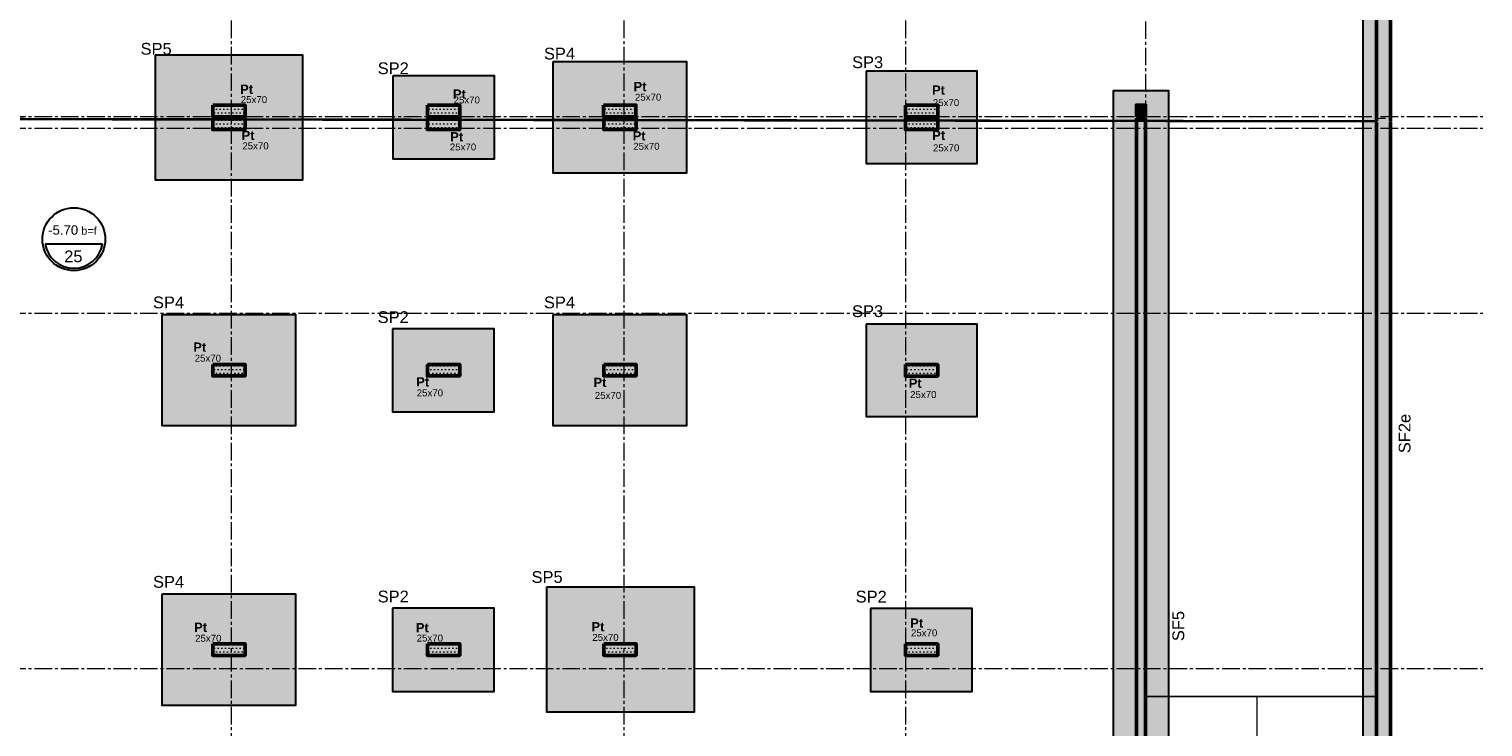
# Model space of a CAD drawing. Header units: millimetres. Extents: x -6159 to 201309, y -25780 to 10326.
# Tile 3 of 128: x -3065 to 83, y -10402 to -8891. Entities that reach past the tile are written whole.
import ezdxf

# ---------------------------------------------------------------- set-up
doc = ezdxf.new("R2010")
doc.units = ezdxf.units.MM
doc.linetypes.add('Axes', pattern=[28.575, 19.05, -3.175, 3.175, -3.175])
doc.linetypes.add('Caché', pattern=[9.525, 6.35, -3.175])
for name, color, linetype, lineweight in [('A-Kube-Axes', 6, 'Axes', 18), ('A-Kube-Divers', 2, 'Continuous', 20), ('A-Kube-Textes', 3, 'Continuous', 30), ('K_5_D- Dalle', 6, 'Continuous', 25), ('K_6_B2- Semelle ponctuelle (SP)', 3, 'Continuous', 30), ('K_6_B3 - Semelle Filante (SF)', 3, 'Continuous', 30), ('S-Kube-Hachure-Impact', 4, 'Caché', 20), ('S-Kube-Stucture coupée', 1, 'Continuous', 50)]:
    doc.layers.add(name, color=color, linetype=linetype, lineweight=lineweight)
doc.layers.add('S-Kube-Pochage coupé', color=252, linetype='Continuous', transparency=0.5)
doc.layers.add('S-Kube-Pochage vu', color=254, linetype='Continuous', transparency=0.5)
doc.styles.add('Arial', font='arial.ttf')

# ---------------------------------------------------------------- blocks, each defined once
blk = doc.blocks.new('240014 - AXES S-2  S-1')
at = {"layer": 'A-Kube-Axes', "ltscale": 2}
for points in [[(23465.8, -4701.1), (23465.8, -12920.9)], [(24315.9, -4701.1), (24315.9, -12922.7)], [(24925.9, -4701.1), (24925.9, -12922.7)], [(25445.9, -4817.1), (25445.9, -12922.7)], [(20411, -9080.9), (26176.2, -9080.9)], [(20411, -9105.9), (26176.2, -9105.9)], [(20411, -9506.4), (26176.2, -9506.4)], [(20411, -10275.9), (26176.2, -10275.9)]]:
    blk.add_lwpolyline(points, dxfattribs=at)
blk = doc.blocks.new('*U3')
at = {"layer": 'A-Kube-Textes'}
blk.add_line((36.5, -6.3), (-36.5, -6.3), dxfattribs=at)
blk.add_circle((0, 0), 40, dxfattribs=at)
blk.add_arc((0, 0), 37, 189.8569, 350.1431, dxfattribs=at)
blk = doc.blocks.new('A$C1b4f906e')
h = blk.add_hatch()
h.set_pattern_fill('DOTS', color=256, scale=5)
h.paths.add_polyline_path([(5050, -4017.1), (5050, -3634.4), (4029.5, -3634.4), (4029.5, -3614.4), (5050, -3614.4), (5050, -1059.8), (4550, -1059.8), (4549.5, -3169.9), (4529.5, -3169.9), (4530, -1540.1), (4280, -1539.4), (4280, -1039.8), (4300, -1039.8), (4300, -1302.3), (4530, -1302.3), (4530, -1039.8), (5050, -1039.9), (5050, -30), (530, -30), (530, -399.3), (510, -399.3), (510, -30), (30, -30), (30, -510), (510, -510), (510, -500.3), (530, -500.3), (530, -530), (30, -530), (30, -4017.1), (0, -4017.1), (0, 0), (5080, 0), (5080, -4017.1)])
h.paths.add_polyline_path([(4300, -1322.3), (4530, -1322.3), (4530, -1519.8), (4300, -1519.8)], flags=16)
h = blk.add_hatch()
h.set_pattern_fill('DOTS', color=256, scale=5)
h.paths.add_polyline_path([(2530, -3992.1), (2600, -3992.1), (2600, -4017.1), (2530, -4017.1)])
h = blk.add_hatch()
h.set_pattern_fill('DOTS', color=256, scale=5)
h.paths.add_polyline_path([(2995, -3992.1), (3065, -3992.1), (3065, -4017.1), (2995, -4017.1)])
h = blk.add_hatch()
h.set_pattern_fill('DOTS', color=256, scale=5)
h.paths.add_polyline_path([(3376.5, -3992.1), (3446.5, -3992.1), (3446.5, -4017.1), (3376.5, -4017.1)])
h = blk.add_hatch()
h.set_pattern_fill('DOTS', color=256, scale=5)
h.paths.add_polyline_path([(4030, -3992.1), (4100, -3992.1), (4100, -4017.1), (4030, -4017.1)])
h = blk.add_hatch()
h.set_pattern_fill('DOTS', color=256, scale=5)
h.paths.add_polyline_path([(4530, -4017.1), (4530, -3992.1), (4550, -3992.1), (4550, -4017.1)])
h = blk.add_hatch()
h.set_pattern_fill('DOTS', color=256, scale=5)
h.paths.add_polyline_path([(5080, -4020.1), (5080, -7812.3), (4420.1, -7812.3), (251, -5691.2), (363.7, -5469.6), (0, -5284.6), (0, -4020.1), (30, -4020.1), (30, -5158), (36.7, -5158), (36.7, -5178), (30, -5178), (30, -5266.2), (222.4, -5364.1), (315.9, -5180.1), (311.8, -5178), (284.2, -5178), (284.2, -5158), (316.6, -5158), (488.9, -5245.7), (500.1, -5223.5), (518, -5232.6), (291.3, -5678), (4427.2, -7782.3), (4526.8, -7782.3), (4526.8, -7282.1), (4546.8, -7282.1), (4546.8, -7782.3), (5050, -7782.3), (5050, -6707.1), (4524.7, -6707.1), (4493.8, -6691.4), (4503, -6673.6), (4508.1, -6676.2), (4508.1, -6299.1), (4344.1, -6299.1), (4324.1, -6299.1), (4030, -6299.1), (4030, -6274.8), (4049.9, -6274.8), (4049.9, -6279.1), (4508.1, -6279.1), (4508.1, -5979.7), (4050, -5979.7), (4050, -6119.9), (4374, -6119.9), (4374, -6139.9), (4050, -6139.9), (4050, -6173.8), (4030, -6173.8), (4030, -5959.7), (4530, -5959.7), (4530, -4020.1), (4550, -4020.1), (4550, -6687.1), (5050, -6687.1), (5050, -4020.1)])
h.paths.add_polyline_path([(332, -5188.3), (479.8, -5263.5), (386.2, -5447.4), (238.4, -5372.2)], flags=16)
h = blk.add_hatch()
h.set_pattern_fill('DOTS', color=256, scale=5)
h.paths.add_polyline_path([(2530, -4020.1), (2600, -4020.1), (2600, -4045.1), (2530, -4045.1)])
h = blk.add_hatch()
h.set_pattern_fill('DOTS', color=256, scale=5)
h.paths.add_polyline_path([(2995, -4020.1), (3065, -4020.1), (3065, -4045.1), (2995, -4045.1)])
h = blk.add_hatch()
h.set_pattern_fill('DOTS', color=256, scale=5)
h.paths.add_polyline_path([(3376.5, -4020.1), (3446.5, -4020.1), (3446.5, -4045.1), (3376.5, -4045.1)])
h = blk.add_hatch()
h.set_pattern_fill('DOTS', color=256, scale=5)
h.paths.add_polyline_path([(4030, -4020.1), (4100, -4020.1), (4100, -4045.1), (4030, -4045.1)])
h = blk.add_hatch()
h.set_pattern_fill('DOTS', color=256, scale=5)
h.paths.add_polyline_path([(2530, -4553.4), (2600, -4553.4), (2600, -4578.4), (2530, -4578.4)])
h = blk.add_hatch()
h.set_pattern_fill('DOTS', color=256, scale=5)
h.paths.add_polyline_path([(2995, -4553.4), (3065, -4553.4), (3065, -4578.4), (2995, -4578.4)])
h = blk.add_hatch()
h.set_pattern_fill('DOTS', color=256, scale=5)
h.paths.add_polyline_path([(3376.5, -4553.4), (3446.5, -4553.4), (3446.5, -4578.4), (3376.5, -4578.4)])
h = blk.add_hatch()
h.set_pattern_fill('DOTS', color=256, scale=5)
h.paths.add_polyline_path([(4030, -4553.6), (4100, -4553.6), (4100, -4578.6), (4030, -4578.6)])
h = blk.add_hatch()
h.set_pattern_fill('DOTS', color=256, scale=5)
h.paths.add_polyline_path([(2530, -5158.4), (2600, -5158.4), (2600, -5183.4), (2530, -5183.4)])
h = blk.add_hatch()
h.set_pattern_fill('DOTS', color=256, scale=5)
h.paths.add_polyline_path([(2995, -5158.4), (3065, -5158.4), (3065, -5183.4), (2995, -5183.4)])
h = blk.add_hatch()
h.set_pattern_fill('DOTS', color=256, scale=5)
h.paths.add_polyline_path([(3376.5, -5158.4), (3446.5, -5158.4), (3446.5, -5183.4), (3376.5, -5183.4)])
h = blk.add_hatch()
h.set_pattern_fill('DOTS', color=256, scale=5)
h.paths.add_polyline_path([(4030, -5158.6), (4100, -5158.6), (4100, -5183.6), (4030, -5183.6)])
at = {"ltscale": 3}
for points in [[(5080, 0), (5080, -4017.1), (5050, -4017.1), (5050, -3634.4)], [(4530, -5959.7), (4530, -4020.1), (4550, -4020.1), (4550, -6687.1)], [(5050, -6687.1), (5050, -4020.1), (5080, -4020.1), (5080, -7812.3)]]:
    blk.add_lwpolyline(points, dxfattribs=at)
for points in [[(2530, -3992.1), (2600, -3992.1), (2600, -4017.1), (2530, -4017.1)], [(2995, -3992.1), (3065, -3992.1), (3065, -4017.1), (2995, -4017.1)], [(3376.5, -3992.1), (3446.5, -3992.1), (3446.5, -4017.1), (3376.5, -4017.1)], [(4030, -3992.1), (4100, -3992.1), (4100, -4017.1), (4030, -4017.1)], [(4530, -4017.1), (4530, -3992.1), (4550, -3992.1), (4550, -4017.1)], [(2530, -4020.1), (2600, -4020.1), (2600, -4045.1), (2530, -4045.1)], [(2995, -4020.1), (3065, -4020.1), (3065, -4045.1), (2995, -4045.1)], [(3376.5, -4020.1), (3446.5, -4020.1), (3446.5, -4045.1), (3376.5, -4045.1)], [(4030, -4020.1), (4100, -4020.1), (4100, -4045.1), (4030, -4045.1)], [(4530, -4017.1), (4550, -4017.1)], [(2530, -4553.4), (2600, -4553.4), (2600, -4578.4), (2530, -4578.4)], [(2995, -4553.4), (3065, -4553.4), (3065, -4578.4), (2995, -4578.4)], [(3376.5, -4553.4), (3446.5, -4553.4), (3446.5, -4578.4), (3376.5, -4578.4)], [(4030, -4553.6), (4100, -4553.6), (4100, -4578.6), (4030, -4578.6)], [(2530, -5158.4), (2600, -5158.4), (2600, -5183.4), (2530, -5183.4)], [(2995, -5158.4), (3065, -5158.4), (3065, -5183.4), (2995, -5183.4)], [(3376.5, -5158.4), (3446.5, -5158.4), (3446.5, -5183.4), (3376.5, -5183.4)], [(4030, -5158.6), (4100, -5158.6), (4100, -5183.6), (4030, -5183.6)]]:
    blk.add_lwpolyline(points, close=True, dxfattribs=at)

msp = doc.modelspace()

# ---------------------------------------------------------------- hatches: boundary and pattern name
at = {"layer": 'S-Kube-Pochage coupé'}
h = msp.add_hatch(color=256, dxfattribs=at)
h.dxf.hatch_style = 1
h.paths.add_polyline_path([(-117.123, -5093.982), (-147.123, -5093.982), (-147.349, -8678.371), (-1167.349, -8678.371), (-1167.123, -8698.371), (-147.123, -8698.371), (-147.123, -9081.05), (-117.123, -9081.05)])
h = msp.add_hatch(color=256, dxfattribs=at)
h.dxf.hatch_style = 1
h.paths.add_polyline_path([(-2597.218, -9056.05), (-2667.218, -9056.05), (-2667.218, -9081.05), (-2597.218, -9081.05)])
h = msp.add_hatch(color=256, dxfattribs=at)
h.dxf.hatch_style = 1
h.paths.add_polyline_path([(-2132.218, -9056.05), (-2202.218, -9056.05), (-2202.218, -9081.05), (-2132.218, -9081.05)])
h = msp.add_hatch(color=256, dxfattribs=at)
h.dxf.hatch_style = 1
h.paths.add_polyline_path([(-1750.712, -9056.05), (-1820.712, -9056.05), (-1820.712, -9081.05), (-1750.712, -9081.05)])
h = msp.add_hatch(color=256, dxfattribs=at)
h.dxf.hatch_style = 1
h.paths.add_polyline_path([(-1097.218, -9056.05), (-1167.218, -9056.05), (-1167.218, -9081.05), (-1097.218, -9081.05)])
h = msp.add_hatch(color=256, dxfattribs=at)
h.dxf.hatch_style = 1
h.paths.add_polyline_path([(-647.218, -9056.041), (-667.218, -9056.041), (-667.218, -9081.05), (-647.218, -9081.05)])
h = msp.add_hatch(color=256, dxfattribs=at)
h.dxf.hatch_style = 1
h.paths.add_polyline_path([(-650.317, -12346.039), (-670.317, -12346.039), (-670.317, -12846.239), (-769.875, -12846.239), (-4905.81, -10742.027), (-4679.123, -10296.61), (-4696.975, -10287.525), (-4708.245, -10309.67), (-4880.487, -10222.011), (-4912.908, -10222.011), (-5160.413, -10222.011), (-5167.123, -10222.011), (-5167.123, -9092.067), (-5197.123, -9092.067), (-5197.123, -10212.011), (-5197.123, -10348.583), (-4833.41, -10533.627), (-4946.156, -10755.16), (-777.068, -12876.239), (-117.123, -12876.239), (-117.123, -9084.041), (-147.123, -9084.041), (-147.123, -12846.239), (-650.317, -12846.239)])
h.paths.add_polyline_path([(-4810.896, -10511.422), (-4958.73, -10436.209), (-4865.144, -10252.26), (-4717.317, -10327.494)], flags=16)
h.paths.add_polyline_path([(-4974.773, -10428.047), (-5167.123, -10330.186), (-5167.123, -10242.011), (-5160.413, -10242.011), (-4912.908, -10242.011), (-4885.283, -10242.011), (-4881.186, -10244.096)], flags=16)
h = msp.add_hatch(color=256, dxfattribs=at)
h.dxf.hatch_style = 1
h.paths.add_polyline_path([(-2597.123, -9084.041), (-2667.123, -9084.041), (-2667.123, -9109.041), (-2597.123, -9109.041)])
h = msp.add_hatch(color=256, dxfattribs=at)
h.dxf.hatch_style = 1
h.paths.add_polyline_path([(-2132.123, -9084.041), (-2202.123, -9084.041), (-2202.123, -9109.041), (-2132.123, -9109.041)])
h = msp.add_hatch(color=256, dxfattribs=at)
h.dxf.hatch_style = 1
h.paths.add_polyline_path([(-1750.617, -9084.041), (-1820.617, -9084.041), (-1820.617, -9109.041), (-1750.617, -9109.041)])
h = msp.add_hatch(color=256, dxfattribs=at)
h.dxf.hatch_style = 1
h.paths.add_polyline_path([(-1097.123, -9084.041), (-1167.123, -9084.041), (-1167.123, -9109.041), (-1097.123, -9109.041)])
h = msp.add_hatch(color=256, dxfattribs=at)
h.dxf.hatch_style = 1
h.paths.add_polyline_path([(-647.124, -9084.041), (-667.124, -9084.041), (-667.124, -11023.692), (-1167.123, -11023.692), (-1167.123, -11519.409), (-672.457, -11771.073), (-147.123, -11771.073), (-147.123, -11751.073), (-647.124, -11751.073)])
h.paths.add_polyline_path([(-689.051, -11740.191), (-1147.051, -11507.145), (-1147.051, -11363.108), (-689.051, -11363.108)], flags=16)
h.paths.add_polyline_path([(-689.051, -11343.108), (-1147.241, -11343.108), (-1147.123, -11203.854), (-823.123, -11203.854), (-823.123, -11183.854), (-1147.123, -11183.854), (-1147.123, -11043.693), (-689.051, -11043.693)], flags=16)
h = msp.add_hatch(color=256, dxfattribs=at)
h.dxf.hatch_style = 1
h.paths.add_polyline_path([(-2597.123, -9617.385), (-2667.123, -9617.385), (-2667.123, -9642.385), (-2597.123, -9642.385)])
h = msp.add_hatch(color=256, dxfattribs=at)
h.dxf.hatch_style = 1
h.paths.add_polyline_path([(-2132.123, -9617.385), (-2202.123, -9617.385), (-2202.123, -9642.385), (-2132.123, -9642.385)])
h = msp.add_hatch(color=256, dxfattribs=at)
h.dxf.hatch_style = 1
h.paths.add_polyline_path([(-1750.617, -9617.385), (-1820.617, -9617.385), (-1820.617, -9642.385), (-1750.617, -9642.385)])
h = msp.add_hatch(color=256, dxfattribs=at)
h.dxf.hatch_style = 1
h.paths.add_polyline_path([(-1097.123, -9617.585), (-1167.123, -9617.585), (-1167.123, -9642.585), (-1097.123, -9642.585)])
h = msp.add_hatch(color=256, dxfattribs=at)
h.dxf.hatch_style = 1
h.paths.add_polyline_path([(-2597.123, -10222.385), (-2667.123, -10222.385), (-2667.123, -10247.385), (-2597.123, -10247.385)])
h = msp.add_hatch(color=256, dxfattribs=at)
h.dxf.hatch_style = 1
h.paths.add_polyline_path([(-2132.123, -10222.385), (-2202.123, -10222.385), (-2202.123, -10247.385), (-2132.123, -10247.385)])
h = msp.add_hatch(color=256, dxfattribs=at)
h.dxf.hatch_style = 1
h.paths.add_polyline_path([(-1750.617, -10222.385), (-1820.617, -10222.385), (-1820.617, -10247.385), (-1750.617, -10247.385)])
h = msp.add_hatch(color=256, dxfattribs=at)
h.dxf.hatch_style = 1
h.paths.add_polyline_path([(-1097.123, -10222.585), (-1167.123, -10222.585), (-1167.123, -10247.585), (-1097.123, -10247.585)])
at = {"layer": 'S-Kube-Pochage vu'}
h = msp.add_hatch(color=256, dxfattribs=at)
h.dxf.hatch_style = 1
h.paths.add_polyline_path([(-147.123, -8698.371), (-177.123, -8698.371), (-177.123, -12816.239), (-650.317, -12816.239), (-650.317, -12846.239), (-147.123, -12846.239)])
h = msp.add_hatch(color=256, dxfattribs=at)
h.dxf.hatch_style = 1
h.paths.add_polyline_path([(-2472.123, -8947.55), (-2792.123, -8947.55), (-2792.123, -9217.55), (-2472.123, -9217.55)])
h.paths.add_polyline_path([(-2667.123, -9109.041), (-2667.123, -9084.041), (-2597.123, -9084.041), (-2597.123, -9109.041)], flags=16)
h.paths.add_polyline_path([(-2667.218, -9081.05), (-2667.218, -9056.05), (-2597.218, -9056.05), (-2597.218, -9081.05)], flags=16)
h = msp.add_hatch(color=256, dxfattribs=at)
h.dxf.hatch_style = 1
h.paths.add_polyline_path([(-1640.665, -8962.55), (-1930.665, -8962.55), (-1930.665, -9202.55), (-1640.665, -9202.55)])
h.paths.add_polyline_path([(-1750.617, -9109.041), (-1820.617, -9109.041), (-1820.617, -9084.041), (-1750.617, -9084.041)], flags=16)
h.paths.add_polyline_path([(-1750.712, -9081.05), (-1820.712, -9081.05), (-1820.712, -9056.05), (-1750.712, -9056.05)], flags=16)
h = msp.add_hatch(color=256, dxfattribs=at)
h.dxf.hatch_style = 1
h.paths.add_polyline_path([(-2057.123, -8992.545), (-2277.123, -8992.545), (-2277.123, -9172.545), (-2057.123, -9172.545)])
h.paths.add_polyline_path([(-2202.123, -9109.041), (-2202.123, -9084.041), (-2132.123, -9084.041), (-2132.123, -9109.041)], flags=16)
h.paths.add_polyline_path([(-2202.218, -9081.05), (-2202.218, -9056.05), (-2132.218, -9056.05), (-2132.218, -9081.05)], flags=16)
h = msp.add_hatch(color=256, dxfattribs=at)
h.dxf.hatch_style = 1
h.paths.add_polyline_path([(-1012.123, -8982.55), (-1252.123, -8982.55), (-1252.123, -9182.55), (-1012.123, -9182.55)])
h.paths.add_polyline_path([(-1167.123, -9109.041), (-1167.123, -9084.041), (-1097.123, -9084.041), (-1097.123, -9109.041)], flags=16)
h.paths.add_polyline_path([(-1167.218, -9081.05), (-1167.218, -9056.05), (-1097.218, -9056.05), (-1097.218, -9081.05)], flags=16)
h = msp.add_hatch(color=256, dxfattribs=at)
h.dxf.hatch_style = 1
h.paths.add_polyline_path([(-597.124, -9025.058), (-717.124, -9025.058), (-717.124, -11008.406), (-667.124, -11008.406), (-667.124, -9056.041), (-647.124, -9056.041), (-647.124, -11008.406), (-597.124, -11008.406)])
h = msp.add_hatch(color=256, dxfattribs=at)
h.dxf.hatch_style = 1
h.paths.add_polyline_path([(-647.218, -9081.05), (-667.218, -9081.05), (-667.218, -9084.041), (-647.218, -9084.041)])
h = msp.add_hatch(color=256, dxfattribs=at)
h.dxf.hatch_style = 1
h.paths.add_polyline_path([(-2487.123, -9509.885), (-2777.123, -9509.885), (-2777.123, -9749.885), (-2487.123, -9749.885)])
h.paths.add_polyline_path([(-2597.123, -9617.385), (-2597.123, -9642.385), (-2667.123, -9642.385), (-2667.123, -9617.385)], flags=16)
h = msp.add_hatch(color=256, dxfattribs=at)
h.dxf.hatch_style = 1
h.paths.add_polyline_path([(-1640.617, -9509.885), (-1930.617, -9509.885), (-1930.617, -9749.885), (-1640.617, -9749.885)])
h.paths.add_polyline_path([(-1820.617, -9617.385), (-1750.617, -9617.385), (-1750.617, -9642.385), (-1820.617, -9642.385)], flags=16)
h = msp.add_hatch(color=256, dxfattribs=at)
h.dxf.hatch_style = 1
h.paths.add_polyline_path([(-1012.123, -9530.085), (-1252.123, -9530.085), (-1252.123, -9730.085), (-1012.123, -9730.085)])
h.paths.add_polyline_path([(-1097.123, -9617.585), (-1097.123, -9642.585), (-1167.123, -9642.585), (-1167.123, -9617.585)], flags=16)
h = msp.add_hatch(color=256, dxfattribs=at)
h.dxf.hatch_style = 1
h.paths.add_polyline_path([(-2057.58, -9540.341), (-2277.58, -9540.341), (-2277.58, -9720.341), (-2057.58, -9720.341)])
h.paths.add_polyline_path([(-2132.123, -9617.385), (-2132.123, -9642.385), (-2202.123, -9642.385), (-2202.123, -9617.385)], flags=16)
h = msp.add_hatch(color=256, dxfattribs=at)
h.dxf.hatch_style = 1
h.paths.add_polyline_path([(-1624.176, -10099.885), (-1944.176, -10099.885), (-1944.176, -10369.885), (-1624.176, -10369.885)])
h.paths.add_polyline_path([(-1750.617, -10247.385), (-1820.617, -10247.385), (-1820.617, -10222.385), (-1750.617, -10222.385)], flags=16)
h = msp.add_hatch(color=256, dxfattribs=at)
h.dxf.hatch_style = 1
h.paths.add_polyline_path([(-2487.123, -10114.885), (-2777.123, -10114.885), (-2777.123, -10354.885), (-2487.123, -10354.885)])
h.paths.add_polyline_path([(-2597.123, -10247.385), (-2667.123, -10247.385), (-2667.123, -10222.385), (-2597.123, -10222.385)], flags=16)
h = msp.add_hatch(color=256, dxfattribs=at)
h.dxf.hatch_style = 1
h.paths.add_polyline_path([(-2057.58, -10145.341), (-2277.58, -10145.341), (-2277.58, -10325.341), (-2057.58, -10325.341)])
h.paths.add_polyline_path([(-2132.123, -10247.385), (-2202.123, -10247.385), (-2202.123, -10222.385), (-2132.123, -10222.385)], flags=16)
h = msp.add_hatch(color=256, dxfattribs=at)
h.dxf.hatch_style = 1
h.paths.add_polyline_path([(-1022.58, -10145.541), (-1242.58, -10145.541), (-1242.58, -10325.541), (-1022.58, -10325.541)])
h.paths.add_polyline_path([(-1097.123, -10222.585), (-1097.123, -10247.585), (-1167.123, -10247.585), (-1167.123, -10222.585)], flags=16)

# ---------------------------------------------------------------- linework, layer by layer
at = {"layer": 'A-Kube-Divers'}
msp.add_lwpolyline([(-406.099, -10336.131), (-406.099, -10718.759)], dxfattribs=at)
at = {"layer": 'K_5_D- Dalle', "elevation": 1}
for points in [[(-5167.123, -9081.05), (-147.123, -9090.067)], [(-5167.029, -9084.041), (-147.123, -9092.067)]]:
    msp.add_lwpolyline(points, dxfattribs=at)
at = {"layer": 'K_5_D- Dalle'}
msp.add_lwpolyline([(-647.123, -10336.131), (-147.124, -10336.131)], dxfattribs=at)
at = {"layer": 'K_6_B2- Semelle ponctuelle (SP)'}
for points in [[(-2792.123, -8947.55), (-2792.123, -9217.55), (-2472.123, -9217.55), (-2472.123, -8947.55)], [(-1930.665, -8962.55), (-1930.665, -9202.55), (-1640.665, -9202.55), (-1640.665, -8962.55)], [(-2277.123, -8992.545), (-2277.123, -9172.545), (-2057.123, -9172.545), (-2057.123, -8992.545)], [(-1252.123, -8982.55), (-1252.123, -9182.55), (-1012.123, -9182.55), (-1012.123, -8982.55)], [(-2777.123, -9509.885), (-2777.123, -9749.885), (-2487.123, -9749.885), (-2487.123, -9509.885)], [(-1930.617, -9509.885), (-1930.617, -9749.885), (-1640.617, -9749.885), (-1640.617, -9509.885)], [(-1252.123, -9530.085), (-1252.123, -9730.085), (-1012.123, -9730.085), (-1012.123, -9530.085)], [(-2277.58, -9540.341), (-2277.58, -9720.341), (-2057.58, -9720.341), (-2057.58, -9540.341)], [(-1944.176, -10099.885), (-1944.176, -10369.885), (-1624.176, -10369.885), (-1624.176, -10099.885)], [(-2777.123, -10114.885), (-2777.123, -10354.885), (-2487.123, -10354.885), (-2487.123, -10114.885)], [(-2277.58, -10145.341), (-2277.58, -10325.341), (-2057.58, -10325.341), (-2057.58, -10145.341)], [(-1242.58, -10145.541), (-1242.58, -10325.541), (-1022.58, -10325.541), (-1022.58, -10145.541)]]:
    msp.add_lwpolyline(points, close=True, dxfattribs=at)
at = {"layer": 'K_6_B3 - Semelle Filante (SF)'}
for points in [[(-5197.123, -5063.982), (-117.123, -5063.982), (-117.123, -12876.239), (-777.068, -12876.239), (-4946.156, -10755.16), (-4833.41, -10533.627), (-5197.123, -10348.583), (-5197.123, -5063.982)], [(-177.123, -6138.789), (-177.123, -12816.239), (-762.682, -12816.239), (-4865.465, -10728.894), (-4752.719, -10507.36), (-5137.123, -10311.79), (-5137.123, -5123.982), (-177.123, -5123.982), (-177.123, -6088.789)], [(-597.124, -11796.073), (-597.124, -11796.073), (-597.124, -9025.058), (-717.124, -9025.058), (-717.124, -11776.366)]]:
    msp.add_lwpolyline(points, dxfattribs=at)
at = {"layer": 'S-Kube-Stucture coupée'}
for points in [[(-5197.218, -9081.05), (-5197.123, -5063.982), (-117.123, -5063.982), (-117.123, -8673.131), (-117.123, -9090.067)], [(-147.123, -6123.779), (-147.123, -8678.371), (-1167.123, -8678.371), (-1167.123, -8698.371), (-147.123, -8698.371), (-147.123, -9090.067)], [(-667.218, -9081.05), (-667.218, -9056.041), (-647.218, -9056.041), (-647.218, -9081.05)], [(-117.123, -9092.067), (-117.123, -12876.239), (-777.068, -12876.239), (-4946.156, -10755.16), (-4833.41, -10533.627), (-5197.123, -10348.583), (-5197.123, -10212.011), (-5197.123, -9083.951)], [(-147.123, -11771.073), (-672.457, -11771.073), (-1167.123, -11519.409), (-1167.123, -11023.692), (-667.124, -11023.692), (-667.124, -9084.041)], [(-667.218, -9081.05), (-647.218, -9081.05)], [(-667.124, -9084.041), (-647.124, -9084.041)], [(-147.123, -9092.067), (-147.123, -12846.239), (-650.317, -12846.239)], [(-647.124, -9084.041), (-647.124, -11751.073)]]:
    msp.add_lwpolyline(points, dxfattribs=at)
for points in [[(-2667.218, -9056.05), (-2597.218, -9056.05), (-2597.218, -9081.05), (-2667.218, -9081.05)], [(-2202.218, -9056.05), (-2132.218, -9056.05), (-2132.218, -9081.05), (-2202.218, -9081.05)], [(-1820.712, -9056.05), (-1750.712, -9056.05), (-1750.712, -9081.05), (-1820.712, -9081.05)], [(-1167.218, -9056.05), (-1097.218, -9056.05), (-1097.218, -9081.05), (-1167.218, -9081.05)], [(-2667.123, -9084.041), (-2597.123, -9084.041), (-2597.123, -9109.041), (-2667.123, -9109.041)], [(-2202.123, -9084.041), (-2132.123, -9084.041), (-2132.123, -9109.041), (-2202.123, -9109.041)], [(-1820.617, -9084.041), (-1750.617, -9084.041), (-1750.617, -9109.041), (-1820.617, -9109.041)], [(-1167.123, -9084.041), (-1097.123, -9084.041), (-1097.123, -9109.041), (-1167.123, -9109.041)], [(-2667.123, -9617.385), (-2597.123, -9617.385), (-2597.123, -9642.385), (-2667.123, -9642.385)], [(-2202.123, -9617.385), (-2132.123, -9617.385), (-2132.123, -9642.385), (-2202.123, -9642.385)], [(-1820.617, -9617.385), (-1750.617, -9617.385), (-1750.617, -9642.385), (-1820.617, -9642.385)], [(-1167.123, -9617.585), (-1097.123, -9617.585), (-1097.123, -9642.585), (-1167.123, -9642.585)], [(-2667.123, -10222.385), (-2597.123, -10222.385), (-2597.123, -10247.385), (-2667.123, -10247.385)], [(-2202.123, -10222.385), (-2132.123, -10222.385), (-2132.123, -10247.385), (-2202.123, -10247.385)], [(-1820.617, -10222.385), (-1750.617, -10222.385), (-1750.617, -10247.385), (-1820.617, -10247.385)], [(-1167.123, -10222.585), (-1097.123, -10222.585), (-1097.123, -10247.585), (-1167.123, -10247.585)]]:
    msp.add_lwpolyline(points, close=True, dxfattribs=at)

# ---------------------------------------------------------------- block references
at = {"linetype": 'Continuous', "xscale": 1.7, "yscale": 1.7, "zscale": 1.7}
msp.add_blockref('*U3', (-2967.784, -9346.318), dxfattribs=at)
at = {"layer": 'A-Kube-Axes'}
msp.add_blockref('240014 - AXES S-2  S-1', (-26093.007, 0.2), dxfattribs=at)
at = {"layer": 'S-Kube-Hachure-Impact'}
msp.add_blockref('A$C1b4f906e', (-5197.123, -5063.982), dxfattribs=at)

# ---------------------------------------------------------------- texts
at = {"layer": 'A-Kube-Textes', "style": 'Arial'}
for s, insert, char_height, attachment_point in [('SP5', (-2756.019, -8934.165), 25.5, 6), ('SP4', (-1882.664, -8944.531), 25.5, 6), ('SP2', (-2242.683, -8976.36), 25.5, 6), ('SP3', (-1215.49, -8963.258), 25.5, 6), ('25x70', (-2606.369, -9044.119), 15, 4), ('{\\fArial|b1|i0|c0|p34;Pt}', (-2579.857, -9021.709), 20, 6), ('{\\fArial|b1|i0|c0|p34;Pt}', (-2119.085, -9032.2), 20, 6), ('{\\fArial|b1|i0|c0|p34;Pt}', (-1728.034, -9015.967), 20, 6), ('25x70', (-1752.973, -9038.895), 15, 4), ('{\\fArial|b1|i0|c0|p34;Pt}', (-1081.64, -9023.428), 20, 6), ('25x70', (-2145.718, -9044.964, -1), 15, 4), ('25x70', (-1107.914, -9050.713), 15, 4), ('{\\fArial|b1|i0|c0|p34;Pt}', (-2576.677, -9121.561), 20, 6), ('{\\fArial|b1|i0|c0|p34;Pt}', (-2124.988, -9124.616), 20, 6), ('{\\fArial|b1|i0|c0|p34;Pt}', (-1729.808, -9122.581), 20, 6), ('{\\fArial|b1|i0|c0|p34;Pt}', (-1081.299, -9121.352), 20, 6), ('25x70', (-2603.037, -9144.322), 15, 4), ('25x70', (-2153.741, -9146.686), 15, 4), ('25x70', (-1756.665, -9145.234), 15, 4), ('25x70', (-1107.572, -9148.637), 15, 4), ('{\\H0.8x;-5.70\\H0.83334x; b=f}', (-2970.821, -9336.831), 25.5, 8), ('25', (-2968.924, -9396.594), 25.5, 8), ('SP4', (-2729.17, -9483.349), 25.5, 6), ('SP4', (-1882.664, -9483.349), 25.5, 6), ('SP2', (-2242.683, -9515.178), 25.5, 6), ('SP3', (-1215.49, -9502.275), 25.5, 6), ('{\\fArial|b1|i0|c0|p34;Pt}', (-2681.264, -9580.032), 20, 6), ('25x70', (-2706.175, -9604.021), 15, 4), ('{\\fArial|b1|i0|c0|p34;Pt}', (-2198.61, -9655.329), 20, 6), ('{\\fArial|b1|i0|c0|p34;Pt}', (-1814.742, -9656.317), 20, 6), ('{\\fArial|b1|i0|c0|p34;Pt}', (-1132.083, -9658.164), 20, 6), ('25x70', (-2225.493, -9679.135), 15, 4), ('25x70', (-1839.872, -9684.597), 15, 4), ('25x70', (-1157.079, -9682.714), 15, 4), ('SP4', (-2729.17, -10088.349), 25.5, 6), ('SP5', (-1909.513, -10077.983), 25.5, 6), ('SP2', (-2242.683, -10120.178), 25.5, 6), ('SP2', (-1207.683, -10120.378), 25.5, 6), ('{\\fArial|b1|i0|c0|p34;Pt}', (-1128.965, -10177.516), 20, 6), ('{\\fArial|b1|i0|c0|p34;Pt}', (-2679.451, -10186.697), 20, 6), ('{\\fArial|b1|i0|c0|p34;Pt}', (-2199.377, -10187.525), 20, 6), ('25x70', (-1845.33, -10208.545), 15, 4), ('{\\fArial|b1|i0|c0|p34;Pt}', (-1819.134, -10185.374), 20, 6), ('25x70', (-1155.3, -10198.741), 15, 4), ('25x70', (-2705.353, -10210.459), 15, 4), ('25x70', (-2225.578, -10209.971), 15, 4)]:
    msp.add_mtext(s, dxfattribs=dict(at, insert=insert, char_height=char_height, attachment_point=attachment_point))
at = {"layer": 'A-Kube-Textes', "char_height": 25.5, "attachment_point": 6, "rotation": 90, "style": 'Arial'}
for s, insert in [('SF2e', (-86.251, -9724.447)), ('SF5', (-576.245, -10151.254))]:
    msp.add_mtext(s, dxfattribs=dict(at, insert=insert))

doc.saveas('drawing.dxf')
